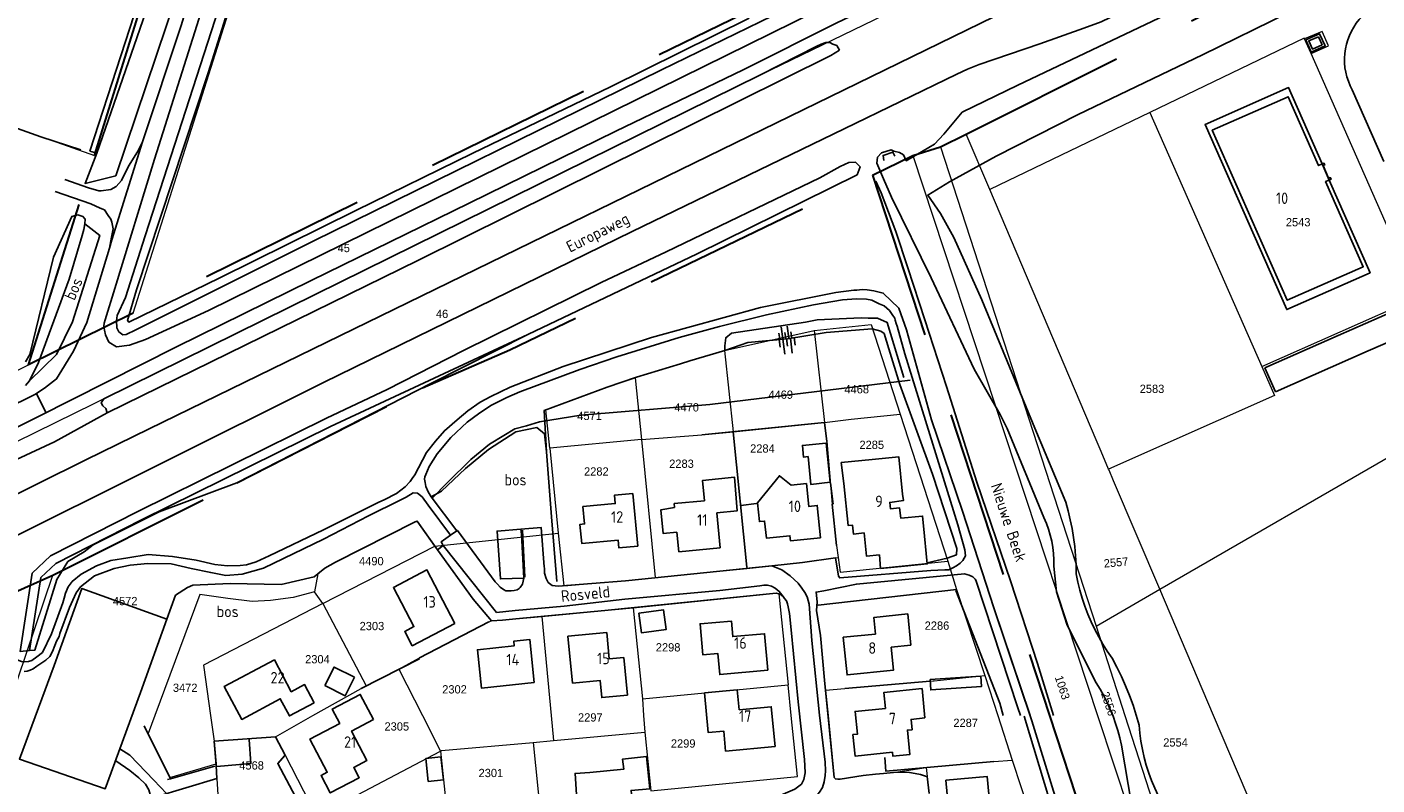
# Model space of a CAD drawing. Header units: metres. Extents: x 233829 to 239427, y 444283 to 448222.
# Tile 109 of 171: x 236512 to 236806, y 445985 to 446150. Entities that reach past the tile are written whole.
import ezdxf
from ezdxf.enums import TextEntityAlignment as Align

# ---------------------------------------------------------------- set-up
doc = ezdxf.new("R2010")
doc.units = ezdxf.units.M
doc.header["$MEASUREMENT"] = 0
doc.linetypes.add('DGN3', pattern=[54.868356, 36.578904, -18.289452])
for name, color, linetype in [('BIJGEBOUW', 4, 'Continuous'), ('CULTUURAANDUIDING', 253, 'Continuous'), ('DAKRAND', 4, 'Continuous'), ('DAKRAND-BYG', 4, 'Continuous'), ('FUNKTIEAAND', 253, 'Continuous'), ('Goud-kadastrale grenzen', 13, 'Continuous'), ('HEG', 253, 'Continuous'), ('HEK', 253, 'Continuous'), ('HOOFDGEBOUW', 4, 'Continuous'), ('HOUTWAL', 253, 'Continuous'), ('HUISNUMMER', 253, 'Continuous'), ('INSTEEKSLOOT', 153, 'Continuous'), ('KANTVERH', 253, 'Continuous'), ('KNTONVERHARD', 253, 'Continuous'), ('KNTOPENVERH', 253, 'Continuous'), ('KUNSTWERK', 253, 'Continuous'), ('MUUR', 253, 'Continuous'), ('OVERIGEAFSCH', 253, 'Continuous'), ('OVERVBOUW', 253, 'Continuous'), ('OVLIJNOBJ', 253, 'Continuous'), ('RASTER', 253, 'Continuous'), ('STRAATNAAM', 253, 'Continuous'), ('TALUD', 253, 'Continuous'), ('WATERLNAAM', 253, 'Continuous')]:
    doc.layers.add(name, color=color, linetype=linetype)
for name, color, linetype, lineweight in [('G01 kadestrale perceelsgrens', 73, 'Continuous', 0), ('G02 kadestrale sectiegrens', 73, 'DGN3', 30), ('Z01 perceelnummer', 73, 'Continuous', 13)]:
    doc.layers.add(name, color=color, linetype=linetype, lineweight=lineweight)
doc.styles.get("Standard").update_dxf_attribs({"font": 'iso.shx'})
doc.styles.add('Styledgn001', font='dgn001.shx')

# ---------------------------------------------------------------- blocks, each defined once
blk = doc.blocks.new('TA', base_point=(75009.5, 300012))
for p, q in [((75009.5, 300012.5), (75010, 300012.5)), ((75009.5, 300012.25), (75010.5, 300012.25)), ((75009.5, 300012), (75010, 300012)), ((75009.5, 300011.75), (75010.5, 300011.75)), ((75009.5, 300011.5), (75010, 300011.5))]:
    blk.add_line(p, q)
blk = doc.blocks.new('A$C1532452F')
at = {"layer": 'G01 kadestrale perceelsgrens'}
for p, q in [((236793.895, 446148.897), (236790.094, 446147.265)), ((236795.315, 446145.739), (236793.895, 446148.897)), ((236791.491, 446144.096), (236790.094, 446147.265)), ((236791.491, 446144.096), (236795.315, 446145.739)), ((236500.125, 446131.27), (236526.671, 446121.889)), ((236756.391, 446131.257), (236721.565, 446114.497)), ((236756.391, 446131.257), (236780.759, 446075.987)), ((236721.565, 446114.497), (236716.432, 446126.569)), ((236704.802, 446121.868), (236744.976, 446000)), ((236710.823, 446123.756), (236744.686, 446019.502)), ((236758.547, 446027.517), (236880.633, 446098.113)), ((236663.845, 446079.457), (236683.306, 446083.779)), ((236683.306, 446083.779), (236695.746, 446085.12)), ((236683.306, 446083.779), (236685.567, 446063.812)), ((236695.746, 446085.12), (236702.062, 446065.592)), ((236663.845, 446079.457), (236665.695, 446061.789)), ((236460.013, 446050.579), (236512.352, 446076.342)), ((236780.759, 446075.987), (236783.555, 446069.679)), ((236644.394, 446073.533), (236645.734, 446060.125)), ((236783.555, 446069.679), (236747.428, 446053.669)), ((236625.77, 446058.187), (236624.918, 446066.535)), ((236665.695, 446061.789), (236685.567, 446063.812)), ((236685.567, 446063.812), (236691.415, 446064.53)), ((236685.567, 446063.812), (236686.066, 446059.644)), ((236691.415, 446064.53), (236702.062, 446065.592)), ((236702.062, 446065.592), (236712.402, 446033.623)), ((236645.734, 446060.125), (236625.77, 446058.187)), ((236645.734, 446060.125), (236658.857, 446061.081)), ((236645.734, 446060.125), (236648.748, 446030.027)), ((236658.857, 446061.081), (236665.695, 446061.789)), ((236665.695, 446061.789), (236668.648, 446032.3)), ((236625.77, 446058.187), (236627.64, 446039.725)), ((236686.066, 446059.644), (236687.283, 446046.035)), ((236687.283, 446046.035), (236688.195, 446036.999)), ((236600.729, 446036.879), (236596.911, 446042.295)), ((236600.729, 446036.879), (236627.64, 446039.725)), ((236627.64, 446039.725), (236628.834, 446028.244)), ((236576.361, 446024.371), (236600.729, 446036.879)), ((236688.195, 446036.999), (236688.566, 446034.413)), ((236687.964, 446034.358), (236688.566, 446034.413)), ((236712.402, 446033.623), (236714.298, 446027.469)), ((236575.286, 446030.839), (236574.54, 446026.971)), ((236648.748, 446030.027), (236668.674, 446032.044)), ((236668.648, 446032.3), (236668.674, 446032.044)), ((236576.361, 446024.371), (236574.54, 446026.971)), ((236675.669, 446026.501), (236677.636, 446006.721)), ((236714.298, 446027.469), (236684.171, 446024.06)), ((236714.298, 446027.469), (236720.496, 446008.709)), ((236744.686, 446019.502), (236758.547, 446027.517)), ((236770.247, 446000), (236758.547, 446027.517)), ((236576.361, 446024.371), (236585.85, 446006.484)), ((236643.917, 446023.482), (236645.958, 446003.679)), ((236684.171, 446024.06), (236683.917, 446024.027)), ((236597.413, 446012.587), (236612.499, 446020.408)), ((236612.499, 446020.408), (236613.095, 446020.605)), ((236624.019, 446021.575), (236626.079, 446000)), ((236744.686, 446019.502), (236750.983, 446000)), ((236585.85, 446006.484), (236592.926, 446010.096)), ((236592.926, 446010.096), (236597.413, 446012.587)), ((236592.926, 446010.096), (236598.084, 446000)), ((236709.429, 446007.565), (236720.496, 446008.709)), ((236720.496, 446008.709), (236723.318, 446000)), ((236574.224, 446000), (236584.733, 446005.914)), ((236584.733, 446005.914), (236585.85, 446006.484)), ((236645.958, 446003.679), (236677.636, 446006.721)), ((236678.329, 446000), (236677.636, 446006.721)), ((236685.816, 446005.543), (236689.986, 446005.892)), ((236685.816, 446005.543), (236686.353, 446000)), ((236645.958, 446003.679), (236646.2, 446000)), ((236551.935, 446000), (236552.705, 445994.444)), ((236566.068, 445995.41), (236574.224, 446000)), ((236598.084, 446000), (236602.032, 445992.274)), ((236626.079, 446000), (236626.596, 445994.59)), ((236646.2, 446000), (236646.437, 445996.383)), ((236723.318, 446000), (236726.463, 445990.293)), ((236744.976, 446000), (236745.042, 445999.8)), ((236552.705, 445994.444), (236566.068, 445995.41)), ((236566.068, 445995.41), (236568.205, 445991.381)), ((236626.596, 445994.59), (236646.437, 445996.383)), ((236646.437, 445996.383), (236647.757, 445983.633)), ((236552.705, 445994.444), (236553.147, 445989.527)), ((236575.026, 445978.099), (236602.032, 445992.274)), ((236602.032, 445992.274), (236605.126, 445962.288)), ((236622.15, 445994.181), (236626.596, 445994.59)), ((236622.15, 445994.181), (236625.21, 445964.402)), ((236566.605, 445989.601), (236568.074, 445991.235)), ((236573.192, 445977.142), (236566.605, 445989.601)), ((236568.074, 445991.235), (236568.205, 445991.381)), ((236568.205, 445991.381), (236575.026, 445978.099)), ((236707.69, 445988.707), (236722.411, 445989.994)), ((236722.411, 445989.994), (236726.463, 445990.293)), ((236726.463, 445990.293), (236734.98, 445964.279)), ((236700.617, 445987.627), (236707.69, 445988.707)), ((236707.69, 445988.707), (236707.903, 445986.756)), ((236707.903, 445986.756), (236708.39, 445983.036)), ((236553.297, 445986.296), (236553.539, 445982.751))]:
    blk.add_line(p, q, dxfattribs=at)
at = {"layer": 'G01 kadestrale perceelsgrens', "flags": 128}
for points in [[(236535.093, 446087.575), (236596.323, 446280.736), (236599.944, 446289.964), (236603.48, 446293.992), (236628.66, 446317.967)], [(236389.621, 446000), (236394.594, 446002.56), (236417.433, 446014.369), (236479.709, 446044.945), (236535.146, 446072.132), (236671.665, 446139.442), (236797.763, 446200.557), (236838.356, 446219.946)], [(236790.094, 446147.265), (236790.017, 446147.439), (236756.391, 446131.257)], [(236780.759, 446075.987), (236814.859, 446091.098), (236791.491, 446144.096)], [(236747.428, 446053.669), (236745.803, 446057.491), (236744.728, 446060.02), (236721.565, 446114.497)], [(236644.394, 446073.533), (236644.68, 446073.63), (236654.224, 446076.58), (236656.282, 446077.205), (236663.845, 446079.457)], [(236624.918, 446066.535), (236638.279, 446071.466), (236644.394, 446073.533)], [(236758.547, 446027.517), (236748.506, 446051.133), (236747.533, 446053.422), (236747.428, 446053.669)], [(236596.911, 446042.295), (236596.493, 446042.201), (236579.165, 446033.368), (236576.822, 446032.105), (236575.286, 446030.839)], [(236600.729, 446036.879), (236601.309, 446036.056), (236609.115, 446025.326), (236613.095, 446020.605)], [(236668.674, 446032.044), (236674.1, 446032.593), (236680.795, 446033.306), (236687.964, 446034.358)], [(236688.566, 446034.413), (236688.966, 446031.254), (236712.402, 446033.623)], [(236507.265, 446000), (236508.054, 446002.216), (236517.636, 446030.561)], [(236628.834, 446028.244), (236642.296, 446029.374), (236648.748, 446030.027)], [(236574.54, 446026.971), (236569.918, 446025.729), (236564.983, 446025.05), (236560.993, 446024.805), (236555.689, 446025.457), (236549.598, 446026.325), (236539.797, 446000)], [(236643.917, 446023.482), (236673.576, 446026.523), (236675.078, 446026.674), (236675.669, 446026.501)], [(236576.361, 446024.371), (236550.411, 446010.997), (236551.935, 446000)], [(236624.019, 446021.575), (236637.729, 446022.847), (236643.917, 446023.482)], [(236683.917, 446024.027), (236683.87, 446022.906), (236684.695, 446017.415), (236685.605, 446007.722), (236685.816, 446005.543)], [(236613.095, 446020.605), (236615.525, 446020.779), (236618.419, 446021.055), (236624.019, 446021.575)], [(236689.986, 446005.892), (236709.254, 446007.547), (236709.429, 446007.565)], [(236539.797, 446000), (236538.336, 445996.076), (236543.092, 445986.513), (236553.147, 445989.527)], [(236647.757, 445983.633), (236679.692, 445986.78), (236678.329, 446000)], [(236686.353, 446000), (236687.654, 445986.571), (236687.96, 445986.23), (236688.51, 445986.144), (236688.957, 445986.155), (236693.964, 445986.971), (236696.695, 445987.235), (236698.432, 445987.426), (236700.617, 445987.627)], [(236745.042, 445999.8), (236751.924, 445979.198), (236760.2, 445953.568), (236768.962, 445926.358), (236777.364, 445901.677)], [(236750.983, 446000), (236779.108, 445912.894), (236780.608, 445909.105)], [(236789.418, 445978.502), (236777.544, 445982.838), (236770.247, 446000)], [(236602.032, 445992.274), (236602.247, 445992.391), (236622.15, 445994.181)], [(236553.147, 445989.527), (236553.178, 445989.18), (236553.297, 445986.296)]]:
    blk.add_lwpolyline(points, dxfattribs=at)
at = {"layer": 'G02 kadestrale sectiegrens'}
for p, q in [((236526.671, 446121.889), (236553.304, 446207.192)), ((236716.432, 446126.569), (236851.782, 446194.456)), ((236710.823, 446123.756), (236716.432, 446126.569)), ((236512.352, 446076.342), (236526.671, 446121.889)), ((236696.037, 446117.611), (236704.802, 446121.868)), ((236704.802, 446121.868), (236710.823, 446123.756)), ((236696.037, 446117.611), (236734.553, 446000)), ((236535.093, 446087.575), (236512.352, 446076.342)), ((236517.636, 446030.561), (236557.637, 446050.659)), ((236497.965, 446021.826), (236517.636, 446030.561)), ((236734.553, 446000), (236754.526, 445939.013))]:
    blk.add_line(p, q, dxfattribs=at)
at = {"layer": 'G02 kadestrale sectiegrens', "flags": 128}
for points in [[(236682.467, 446159.839), (236597.778, 446118.54), (236535.093, 446087.575)], [(236598.072, 446071.305), (236617.115, 446079.622), (236696.037, 446117.611)], [(236557.637, 446050.659), (236578.53, 446061.357), (236598.072, 446071.305)]]:
    blk.add_lwpolyline(points, dxfattribs=at)
at = {"layer": 'G01 kadestrale perceelsgrens', "style": 'Styledgn001'}
for s, rotation, p in [('2557', 5.08984, (236749.042, 446033.342)), ('1063', 288.29008, (236737.366, 446006.11)), ('2556', 288.41683, (236747.424, 446002.589))]:
    blk.add_text(s, height=1.8, rotation=rotation, dxfattribs=at).set_placement(p, align=Align.MIDDLE_CENTER)
at = {"layer": 'Z01 perceelnummer', "linetype": 'Continuous', "lineweight": 13, "style": 'Styledgn001'}
for s, p in [('2543', (236788.676, 446107.382)), ('45', (236580.94, 446101.768)), ('46', (236602.338, 446087.432)), ('4468', (236692.597, 446071.03)), ('2583', (236756.871, 446071.121)), ('4469', (236676.051, 446069.848)), ('4571', (236634.438, 446065.223)), ('4470', (236655.567, 446067.09)), ('2285', (236695.865, 446058.931)), ('2284', (236672.069, 446058.137)), ('2282', (236635.917, 446053.134)), ('2283', (236654.452, 446054.824)), ('4490', (236586.944, 446033.619)), ('4572', (236533.36, 446024.933)), ('2303', (236587.073, 446019.495)), ('2286', (236710.067, 446019.591)), ('2298', (236651.541, 446014.866)), ('2304', (236575.205, 446012.276)), ('3472', (236546.424, 446006.059)), ('2302', (236605.044, 446005.722)), ('2305', (236592.482, 445997.644)), ('2297', (236634.608, 445999.614)), ('2287', (236716.308, 445998.435)), ('2299', (236654.82, 445993.938)), ('2554', (236761.991, 445994.172)), ('4568', (236560.879, 445989.167)), ('2301', (236612.955, 445987.522))]:
    blk.add_text(s, height=1.8, dxfattribs=at).set_placement(p, align=Align.MIDDLE_CENTER)

msp = doc.modelspace()

# ---------------------------------------------------------------- linework, layer by layer
at = {"layer": 'BIJGEBOUW'}
msp.add_lwpolyline([(236686.83, 446050.82), (236685.92, 446059.29), (236685.86, 446059.29), (236680.76, 446058.81), (236681, 446056.27), (236682.02, 446056.36), (236682.59, 446050.33), (236686.83, 446050.82)], dxfattribs=at)
at = {"layer": 'DAKRAND'}
for points in [[(236689.82, 446050.51), (236689.24, 446055.07), (236695.98, 446055.72)], [(236662.12, 446044.12), (236666.59, 446044.6), (236665.98, 446051.91), (236659.05, 446051.17), (236659.49, 446046.78)], [(236702.58, 446048.17), (236702.77, 446046.79), (236699.79, 446046.4), (236699.91, 446045.04), (236701.93, 446045.22), (236702.21, 446042.96), (236706.92, 446043.42), (236707.12, 446041.34)], [(236652.95, 446045.27), (236649.99, 446044.82), (236650.44, 446039.64), (236653.47, 446039.89)], [(236634.98, 445982.45), (236635.62, 445975.43), (236644.16, 445976.28), (236643.48, 445983.73), (236647.55, 445984.07), (236646.84, 445991.12), (236641.63, 445990.55), (236641.93, 445988.37), (236634.51, 445987.64)], [(236634.51, 445987.64), (236631.28, 445987.41), (236631.61, 445982.84), (236634.98, 445982.45)]]:
    msp.add_lwpolyline(points, dxfattribs=at)
at = {"layer": 'DAKRAND-BYG'}
for points in [[(236645.17, 446022.3), (236650.52, 446023.03), (236651.11, 446018.73), (236645.76, 446018.01), (236645.17, 446022.3)], [(236583.25, 446008.35), (236578.83, 446010.58), (236576.8, 446006.55)], [(236576.8, 446006.55), (236581.22, 446004.32), (236583.25, 446008.35)], [(236708.57, 446007.86), (236719.6, 446008.59), (236719.75, 446006.31), (236708.72, 446005.58), (236708.57, 446007.86)], [(236599.31, 445985.69), (236598.77, 445990.66), (236602.08, 445991.02)], [(236602.08, 445991.02), (236602.62, 445986.05), (236599.31, 445985.69)]]:
    msp.add_lwpolyline(points, dxfattribs=at)
at = {"layer": 'HEG'}
for p, q in [((236665.71, 446061.79), (236668.65, 446032.3)), ((236625.04, 446057.4), (236626.19, 446043.25)), ((236687.28, 446046.03), (236688.2, 446037)), ((236684.17, 446024.06), (236714.3, 446027.47)), ((236597.41, 446012.59), (236612.5, 446020.41)), ((236689.99, 446005.89), (236708.6, 446007.49)), ((236543.22, 445986.28), (236552.86, 445989.02)), ((236542.59, 445986.1), (236543.22, 445986.28))]:
    msp.add_line(p, q, dxfattribs=at)
msp.add_lwpolyline([(236658.86, 446061.08), (236685.57, 446063.81), (236686.07, 446059.64)], dxfattribs=at)
at = {"layer": 'HEK'}
msp.add_line((236543.22, 445986.28), (236537.51, 445997.76), dxfattribs=at)
for points in [[(236579.17, 446033.37), (236596.49, 446042.2), (236596.91, 446042.29), (236601.31, 446036.06)], [(236517.92, 446010.93), (236523.95, 446027.7), (236542.46, 446021.01), (236536.73, 446005.06)], [(236536.73, 446005.06), (236529.02, 445984.08), (236510.35, 445990.55), (236517.92, 446010.93)]]:
    msp.add_lwpolyline(points, dxfattribs=at)
at = {"layer": 'HOOFDGEBOUW'}
msp.add_line((236700.06, 446014.89), (236704.4, 446015.34), dxfattribs=at)
for points in [[(236793.11, 446147.74), (236793.88, 446145.99), (236791.79, 446145.05), (236791, 446146.83), (236793.11, 446147.74)], [(236793.91, 446120.05), (236793.12, 446119.7), (236786.52, 446134.68), (236769.97, 446127.38), (236786.3, 446090.38), (236802.83, 446097.68), (236794.66, 446116.22), (236795.45, 446116.56)], [(236795.45, 446116.56), (236795.84, 446116.74), (236795.68, 446117.1), (236795.31, 446116.94), (236794.1, 446119.69), (236794.46, 446119.86), (236794.3, 446120.22), (236793.91, 446120.05)], [(236695.98, 446055.72), (236701.76, 446056.3), (236702.58, 446048.17)], [(236684.7, 446038.72), (236684, 446045.73), (236682.15, 446045.54), (236681.66, 446050.5), (236678.31, 446050.16), (236675.76, 446052.22), (236671.01, 446046.34), (236671.43, 446042.23), (236672.55, 446042.34), (236672.92, 446038.64), (236678.06, 446039.16), (236678.17, 446038.06), (236684.7, 446038.72)], [(236644.95, 446036.9), (236643.85, 446048.34), (236639.85, 446047.96), (236640.02, 446046.16), (236632.98, 446045.48), (236633.35, 446041.72), (236632.35, 446041.62), (236632.76, 446037.43), (236640.65, 446038.19), (236640.82, 446036.5), (236644.95, 446036.9)], [(236689.82, 446050.51), (236690.74, 446041.36), (236691.67, 446041.45), (236691.86, 446039.52), (236694.2, 446039.76), (236694.71, 446034.73), (236697.52, 446035.01)], [(236659.49, 446046.78), (236652.86, 446046.13), (236652.95, 446045.27)], [(236653.47, 446039.89), (236653.89, 446035.65), (236662.86, 446036.53), (236662.12, 446044.12)], [(236702.97, 446032.54), (236707.93, 446033.03), (236707.12, 446041.34)], [(236697.52, 446035.01), (236697.8, 446032.02), (236702.97, 446032.54)], [(236605.15, 446020.07), (236599.03, 446031.71), (236591.74, 446027.88), (236596.21, 446019.39), (236594.2, 446018.34), (236595.86, 446015.19), (236605.15, 446020.07)], [(236704.4, 446015.34), (236703.7, 446022.14), (236696.32, 446021.39), (236696.69, 446017.76)], [(236673.27, 446009.87), (236672.55, 446017.82), (236665.62, 446017.19), (236665.32, 446020.59), (236658.51, 446019.98), (236659.13, 446013.2), (236662.37, 446013.49), (236662.78, 446008.92), (236673.27, 446009.87)], [(236622.41, 446007.2), (236621.42, 446016.57), (236617.94, 446016.2), (236618.05, 446015.19), (236610.02, 446014.34), (236610.9, 446005.99), (236622.41, 446007.2)], [(236642.69, 446004.47), (236641.88, 446012.65), (236638.74, 446012.34), (236638.18, 446018.09), (236629.74, 446017.27), (236630.74, 446007.07), (236636.72, 446007.65), (236637.09, 446003.92), (236642.69, 446004.47)], [(236696.69, 446017.76), (236689.67, 446017.04), (236690.51, 446008.85), (236700.58, 446009.89), (236700.06, 446014.89)], [(236574.51, 446002.8), (236572.41, 446006.74), (236569.51, 446005.21), (236565.83, 446012.13), (236554.93, 446006.34), (236558.73, 445999.19), (236567.13, 446003.66), (236569.11, 445999.93), (236574.51, 446002.8)], [(236587.4, 445999.13), (236584.52, 446004.62), (236578.45, 446001.44), (236580.08, 445998.32), (236573.58, 445994.91), (236577.36, 445987.69), (236576.01, 445986.99), (236578, 445983.17), (236584.31, 445986.47), (236583.12, 445988.74), (236585.99, 445990.25), (236582.65, 445996.64), (236587.4, 445999.13)], [(236674.81, 445993.31), (236674, 446001.93), (236667.02, 446001.27), (236666.6, 446005.64), (236659.46, 446004.96), (236660.28, 445996.32), (236663.64, 445996.64), (236664.05, 445992.29), (236674.81, 445993.31)], [(236707.45, 445999.49), (236706.81, 446005.88), (236698.5, 446005.06), (236698.84, 446001.58), (236692.23, 446000.92), (236692.73, 445995.96), (236691.76, 445995.87), (236692.22, 445991.21), (236700.36, 445992.02), (236700.44, 445991.18), (236704.17, 445991.55), (236703.64, 445996.84), (236704.66, 445996.94), (236704.44, 445999.19), (236707.45, 445999.49)], [(236722.43, 445971.28), (236721.02, 445986.75), (236712.02, 445985.93), (236713.43, 445970.46), (236722.43, 445971.28)]]:
    msp.add_lwpolyline(points, dxfattribs=at)
at = {"layer": 'HOUTWAL'}
msp.add_line((236626.19, 446043.25), (236627.32, 446029.17), dxfattribs=at)
for points in [[(236531.3, 446117.45), (236524.63, 446115.81), (236527.17, 446122.39)], [(236512.55, 446014.17), (236513.72, 446014.28), (236518.47, 446029.65), (236520.86, 446033.53), (236524.44, 446035.64), (236526.38, 446037.15), (236540.74, 446044.38), (236557.64, 446050.66), (236599.86, 446072.26), (236621.04, 446082.95)], [(236699.55, 446079.79), (236702, 446072.06), (236709.08, 446052.56), (236714.39, 446036.38), (236714.31, 446034.99), (236712.27, 446034.3), (236707.92, 446033.28)], [(236501.33, 446051.93), (236517.95, 446059.57), (236529.46, 446065.92)], [(236599.98, 446047.6), (236602.24, 446048.86), (236607.45, 446053.8), (236612.45, 446057.9), (236618.42, 446061.77), (236622.99, 446062.68), (236624.61, 446061.3), (236625.04, 446057.4)], [(236542.46, 446021.01), (236544.32, 446026.21), (236546.93, 446027.92), (236548.11, 446028.38), (236556.2, 446028.74), (236567.3, 446028.56), (236574.5, 446030.2), (236576.82, 446032.1), (236579.17, 446033.37)], [(236714.17, 446027.2), (236723.74, 446002.71), (236724.47, 446000)]]:
    msp.add_lwpolyline(points, dxfattribs=at)
at = {"layer": 'INSTEEKSLOOT'}
msp.add_line((236525.64, 446122.86), (236527.17, 446122.39), dxfattribs=at)
for points in [[(237081.75, 446302.88), (237088.61, 446306.17), (237101.09, 446311.58), (237102.26, 446312.05), (237102.98, 446312.86), (237103.2, 446313.76), (237102.52, 446314.7), (237102.01, 446314.84), (237099.4, 446313.76), (237065.93, 446298.72), (237033.12, 446282.87), (237026.53, 446279.6), (237013.8, 446273.28), (237000, 446266.78), (236958.31, 446247.12), (236930.23, 446234.09), (236924.64, 446231.32), (236901.93, 446220.59), (236840.42, 446191.44), (236783.04, 446163.6), (236768.6, 446156.7), (236727.68, 446137.19), (236715.56, 446131.34)], [(236738.1, 446046.47), (236731.36, 446062.55), (236719.85, 446090.51), (236713.76, 446104.02), (236710.8, 446109.27), (236708.04, 446113.29), (236712.79, 446116.19), (236722.93, 446121.75), (236740.76, 446130.83), (236767.87, 446143.8), (236786.53, 446152.92), (236811.83, 446165.43), (236864.45, 446190.08), (236911.52, 446213.88), (236954.16, 446235.03), (237010.85, 446263.09)], [(236669.15, 446151.78), (236639, 446136.86), (236609.04, 446122.39), (236583.6, 446109.92), (236554, 446095.27), (236534.16, 446085.61), (236533.87, 446086.02), (236535.79, 446092.68), (236551.41, 446139.86), (236572.1, 446205.55)], [(236525.64, 446122.86), (236539.13, 446164.39), (236544.05, 446178.58)], [(236527.17, 446122.39), (236537.19, 446151.25), (236546.55, 446177.79)], [(236554.57, 446156.47), (236537.72, 446104.4), (236533.44, 446091.03), (236531.64, 446087.11), (236531.47, 446085.92), (236531.54, 446084.38), (236531.96, 446083.54), (236532.83, 446082.85), (236533.6, 446082.97), (236535.69, 446083.97), (236574.28, 446103.25), (236650.07, 446140.54)], [(236650.07, 446140.54), (236679.65, 446154.92), (236681.05, 446155.61), (236682.09, 446156.02), (236682.47, 446156.52)], [(236688.82, 446144.83), (236688.26, 446145.86), (236687.37, 446146.15), (236686.75, 446146.52), (236685.89, 446146.47), (236684.86, 446146.12), (236683.88, 446145.67), (236671.67, 446139.44), (236574.68, 446091.65), (236528.7, 446068.95), (236528.11, 446068.09), (236528.49, 446067.42), (236529.17, 446066.83), (236529.46, 446065.92), (236597.05, 446099.08), (236686.96, 446143.64), (236688.82, 446144.83)], [(236715.56, 446131.34), (236711.54, 446126.54), (236709.51, 446124.35), (236703.36, 446120.76), (236702.74, 446122.01)], [(236700.18, 446112.83), (236698.44, 446116.8), (236696.97, 446120.22), (236697.08, 446121.53), (236698.02, 446122.51), (236700.07, 446123.15), (236700.68, 446122.86), (236701.89, 446122.56), (236702.74, 446122.01)], [(236621.04, 446082.95), (236657.87, 446100.48), (236692.67, 446117.69), (236693.36, 446119.44), (236692.32, 446120.48), (236690.88, 446120.38), (236689.01, 446119.5), (236684.6, 446117.04), (236651.13, 446100.91), (236636.99, 446094.26), (236607.01, 446079.49), (236590.37, 446070.99), (236577.18, 446064.7), (236536.11, 446044.42), (236517.12, 446034.76), (236513.15, 446031.01), (236510.49, 446013.97), (236512.55, 446014.17)], [(236700.18, 446112.83), (236708.83, 446095.25), (236718.15, 446075.4), (236723.79, 446065.56), (236725.35, 446062.52), (236733.34, 446043.09)], [(236511.63, 446071.87), (236512.51, 446072.88), (236514.5, 446076.83), (236521.2, 446094.97), (236524.02, 446104.46), (236524.34, 446105.79), (236524.58, 446107.03), (236524.64, 446108.02)], [(236524.64, 446108.02), (236524.16, 446108.6), (236523.04, 446108.98), (236521.73, 446108.6), (236517.76, 446099.77), (236512.58, 446078.6), (236511.68, 446077.02)], [(236512.55, 446014.17), (236515.02, 446030.03), (236518.28, 446033.11), (236537.07, 446042.67), (236578.06, 446062.9), (236621.04, 446082.95)], [(236738.1, 446046.47), (236738.62, 446044.57), (236739.08, 446042.64), (236739.47, 446040.7), (236739.79, 446038.74), (236740.05, 446036.78), (236740.23, 446034.81), (236740.34, 446032.84), (236740.39, 446030.86)], [(236733.34, 446043.09), (236733.88, 446041.84), (236734.34, 446040.56), (236734.73, 446039.26), (236735.04, 446037.94), (236735.27, 446036.6), (236735.43, 446035.26), (236735.51, 446033.9), (236735.51, 446032.54)], [(236735.51, 446032.54), (236736.07, 446026.92), (236738.43, 446019.68), (236744.71, 446007.17)], [(236740.39, 446030.86), (236740.75, 446029.07), (236741.18, 446027.29), (236741.69, 446025.54), (236742.27, 446023.81), (236742.91, 446022.1), (236743.63, 446020.42), (236744.41, 446018.78), (236745.26, 446017.16), (236746.17, 446015.58), (236747.14, 446014.04), (236748.18, 446012.53)], [(236748.18, 446012.53), (236749.23, 446010.54), (236750.22, 446008.52), (236751.13, 446006.45), (236751.97, 446004.36), (236752.74, 446002.25), (236753.44, 446000.1), (236754.06, 445997.94)], [(236744.71, 446007.17), (236745.56, 446005.77), (236746.35, 446004.33), (236747.09, 446002.87), (236747.76, 446001.37), (236748.38, 445999.85), (236748.94, 445998.31), (236749.43, 445996.74), (236749.87, 445995.16), (236750.24, 445993.56)], [(236754.06, 445997.94), (236754.22, 445996.17), (236754.46, 445994.41), (236754.78, 445992.66), (236755.17, 445990.92), (236755.63, 445989.21), (236756.17, 445987.51), (236756.78, 445985.85), (236757.47, 445984.21), (236758.22, 445982.6), (236759.05, 445981.02)], [(236750.24, 445993.56), (236752.38, 445980.76), (236755.49, 445961.43), (236755.39, 445958.06)]]:
    msp.add_lwpolyline(points, dxfattribs=at)
at = {"layer": 'KANTVERH'}
for p, q in [((236538.59, 446062.43), (236735.67, 446158.58)), ((236800.46, 446136.18), (236807.33, 446120.62)), ((236812.24, 446089.29), (236797.37, 446082.73)), ((236803.92, 446079.38), (236813.79, 446083.7)), ((236797.37, 446082.73), (236781.43, 446075.71)), ((236783.77, 446070.44), (236803.92, 446079.38)), ((236781.43, 446075.71), (236783.77, 446070.44)), ((236516.12, 446065.96), (236514.05, 446070.12)), ((236619.83, 446040.34), (236620.38, 446030.1)), ((236602.61, 446037.06), (236614.19, 446022.46)), ((236674.1, 446032.59), (236680.8, 446033.31)), ((236614.19, 446022.46), (236618.25, 446022.85)), ((236618.25, 446022.85), (236628.91, 446023.84)), ((236722.42, 446023.43), (236730.7, 445998.9)), ((236729.03, 445999.85), (236751.68, 445925.58))]:
    msp.add_line(p, q, dxfattribs=at)
for points in [[(236500.25, 446058.02), (236504.01, 446059.92), (236514.32, 446065.05), (236544.55, 446080.25), (236573.83, 446094.67), (236608.21, 446111.55), (236640.14, 446127.2), (236667.84, 446140.54), (236688.29, 446150.76), (236724.89, 446168.28), (236744.01, 446177.55), (236801.79, 446205.23), (236885.14, 446244.75), (236921.25, 446261.97), (236967.67, 446283.81), (236999.17, 446298.53), (237000, 446298.92), (237025.45, 446310.8), (237048.17, 446321.5), (237070.17, 446331.86), (237083.3, 446338.07), (237101.73, 446346.93), (237105.35, 446348.75)], [(236529.79, 446081.29), (236529.07, 446082.9), (236528.83, 446083.85), (236528.69, 446084.73), (236528.79, 446085.38), (236529.04, 446086.1), (236531.1, 446092.96), (236539.71, 446121.07), (236549.9, 446153.19), (236561.82, 446190.6), (236565.2, 446201.04), (236572.61, 446224.18), (236583.93, 446259.56)], [(236504.61, 446036.69), (236576.53, 446072.51), (236643.68, 446105.33), (236689.84, 446127.71), (236714.37, 446139.63), (236716.7, 446140.66), (236719.28, 446141.7), (236732.47, 446146.2), (236742.06, 446149.62), (236745.78, 446151.02), (236755.04, 446155.42), (236767.29, 446161.2), (236770.71, 446163.07), (236772.06, 446163.9), (236775.82, 446166.68), (236781.39, 446171.18), (236783.9, 446173.14), (236786.02, 446174.39), (236790.03, 446176.27), (236808.75, 446185.13), (236835.21, 446197.73), (236903.27, 446230.07)], [(236537.12, 446124.84), (236545.53, 446150.22), (236559.74, 446196.38), (236560.31, 446198.17), (236559.46, 446199.67), (236558.58, 446200.91), (236558.03, 446201.67), (236557.61, 446201.98), (236557.15, 446202.27), (236549.27, 446204.79)], [(236693.11, 446157.84), (236683.75, 446153.29), (236551.47, 446088.15)], [(236807.81, 446155.5), (236806.86, 446155.13), (236805.94, 446154.68), (236805.05, 446154.17), (236804.21, 446153.59), (236803.41, 446152.95), (236802.67, 446152.25), (236801.97, 446151.49), (236801.34, 446150.69), (236800.77, 446149.84), (236800.27, 446148.95), (236799.83, 446148.03), (236799.47, 446147.07), (236799.18, 446146.09), (236798.96, 446145.09), (236798.83, 446144.08), (236798.76, 446143.05), (236798.78, 446142.03), (236798.87, 446141.01), (236799.04, 446140.01), (236799.29, 446139.01), (236799.61, 446138.04), (236800, 446137.09), (236800.46, 446136.18)], [(236520.23, 446116.65), (236525.4, 446114.87), (236527.65, 446114.23), (236528.12, 446114.18), (236530.24, 446114.49), (236531.39, 446115.18), (236532.56, 446116.48), (236534.1, 446119.54), (236536.02, 446122.73), (236537.12, 446124.84), (236530.47, 446103.54), (236529.92, 446101.75)], [(236438.92, 446032.75), (236442.93, 446034.75), (236493.51, 446059.97), (236513.66, 446069.87), (236515.83, 446071.24), (236518.44, 446073.28), (236522.14, 446079.29), (236525.03, 446085.59), (236529.92, 446101.75), (236530.42, 446104.12), (236530.73, 446105.93), (236530.48, 446107.36), (236530.26, 446108.07), (236529.69, 446108.86), (236528.84, 446110.05), (236527.94, 446110.42), (236525.85, 446111.41), (236518.13, 446114.03)], [(236612.96, 446069.47), (236617.13, 446071.5), (236628.68, 446075.96), (236647.92, 446082.27), (236671.66, 446088.84), (236688.07, 446092.09), (236691.93, 446092.59), (236692.61, 446092.59), (236693.76, 446092.74), (236694.86, 446092.66), (236696.29, 446092.48), (236698.35, 446091.96), (236701.76, 446088.69), (236703.43, 446083.98), (236708.85, 446064.35), (236715.63, 446044.53), (236722.42, 446023.43), (236730.36, 446000)], [(236604.2, 446039.27), (236605.52, 446040.21), (236599.98, 446047.6), (236599.28, 446048.71), (236598.81, 446049.88), (236598.65, 446050.74), (236598.49, 446051.47), (236598.55, 446051.97), (236598.78, 446052.49), (236599.54, 446054.23), (236601.3, 446056.99), (236604.25, 446060.51), (236607.83, 446063.85), (236610.25, 446065.68), (236612.94, 446067.49), (236616.41, 446069.25), (236619.3, 446070.47), (236632.3, 446075.3), (236640.39, 446078.1), (236653.98, 446082.26), (236662.72, 446084.68), (236672.97, 446087.22), (236683.19, 446089.37), (236689.51, 446090.46), (236692.52, 446090.71), (236694.7, 446090.6), (236695.89, 446090.4), (236697.5, 446089.64), (236698.58, 446089.21), (236699.73, 446088.14), (236700.46, 446087.1), (236700.86, 446086.47)], [(236529.79, 446081.29), (236531.5, 446080.29), (236534.29, 446080.64), (236537.76, 446081.85), (236551.47, 446088.15)], [(236700.86, 446086.47), (236700.97, 446086.03), (236701.18, 446085.37), (236701.39, 446084.73), (236703.1, 446078.74), (236714.57, 446041.5), (236716.16, 446036.05), (236716.26, 446034.77), (236715.67, 446033.76), (236715.14, 446033.18), (236714.33, 446032.6), (236713.54, 446032.13), (236712.64, 446031.7), (236711.74, 446031.72), (236708.7, 446031.57), (236688.9, 446029.97), (236688.65, 446030.35), (236687.96, 446034.36), (236680.8, 446033.31)], [(236612.96, 446069.47), (236610.66, 446068.22), (236607.98, 446066.31), (236605.59, 446064.37), (236602.86, 446061.99), (236600.92, 446059.74), (236598.98, 446057.23), (236597.2, 446053.92), (236596.42, 446052.4), (236595.86, 446051.61), (236595.4, 446050.97), (236594.27, 446049.76), (236592.39, 446048.34), (236589.72, 446046.97), (236588.58, 446046.42), (236576.56, 446040.42), (236564.7, 446034.75), (236561.89, 446033.46), (236559.75, 446032.8), (236558.41, 446032.67), (236555.62, 446032.57), (236552.89, 446032.89), (236548.8, 446033.86), (236543.65, 446034.63), (236538.38, 446035.03), (236533.94, 446034.32), (236530.22, 446033.73), (236527.09, 446032.6), (236523.79, 446030.78), (236521.83, 446029.2), (236520.92, 446028), (236520.34, 446026.66)], [(236434.16, 446014.34), (236446.18, 446018.52), (236457.04, 446022.17), (236459.12, 446022.86), (236460, 446023.33), (236484.1, 446035.4), (236503.82, 446045.28), (236524.82, 446055.64), (236538.59, 446062.43)], [(236555.28, 446030.51), (236558.85, 446030.8), (236563.46, 446032.08), (236576.52, 446038.4), (236586.36, 446043.51), (236593.23, 446046.88), (236594.51, 446047.56), (236596.04, 446048.49), (236596.97, 446048.41), (236597.98, 446047.63), (236599.31, 446045.77), (236604.2, 446039.27), (236602.14, 446037.8), (236602.46, 446037.34), (236602.61, 446037.06), (236601.31, 446036.06), (236609.11, 446025.33), (236613.1, 446020.6), (236615.52, 446020.78)], [(236605.52, 446040.21), (236605.67, 446040.32), (236613.89, 446029.12), (236614.38, 446028.62), (236615, 446027.99), (236615.7, 446027.44), (236616.24, 446027.19), (236616.79, 446027.17), (236617.4, 446027.15), (236618.02, 446027.21), (236618.67, 446027.36), (236619.11, 446027.68), (236619.37, 446027.92), (236619.81, 446028.59), (236620.17, 446029.89)], [(236620.17, 446029.89), (236615.03, 446029.75), (236614.31, 446040.17), (236619.46, 446040.58), (236619.61, 446039.48), (236620.17, 446029.89)], [(236619.46, 446040.58), (236623.94, 446040.93), (236624.57, 446032.39), (236624.62, 446032.07), (236624.63, 446031), (236624.97, 446029.84), (236625.46, 446028.99), (236626.27, 446028.31), (236627.64, 446028.14), (236642.3, 446029.37), (236674.1, 446032.59), (236676.32, 446031.7), (236678.11, 446030.45), (236679.88, 446028.82), (236680.63, 446027.77), (236681.3, 446026.82), (236681.79, 446025.82), (236682.21, 446024.23), (236682.82, 446016.36), (236684.49, 446000.08)], [(236520.34, 446026.66), (236520.09, 446025.59), (236519.77, 446024.52), (236517.33, 446017.82), (236515.34, 446013.72), (236514.14, 446012.76), (236513.01, 446012.01), (236512.3, 446011.79), (236511.49, 446011.72), (236510.83, 446011.78), (236507.32, 446013.19), (236506.38, 446014.36), (236505.91, 446015.38), (236505.97, 446016.01), (236506.21, 446016.82), (236507.28, 446021.87), (236507.64, 446026.14), (236507.46, 446029), (236507.23, 446030.75)], [(236511.39, 446009.6), (236512, 446009.68), (236512.7, 446009.87), (236513.32, 446010.19), (236514.16, 446010.73), (236516.06, 446012.04), (236516.94, 446012.84), (236517.52, 446013.97), (236518.05, 446015.27), (236518.4, 446016.24), (236518.96, 446017.25), (236519.12, 446017.85), (236521.21, 446023.51), (236522.71, 446026.74), (236523.66, 446028.06), (236526.68, 446030.42), (236530.93, 446032.02), (236534.47, 446032.71), (236538.28, 446033.1), (236543.39, 446033.03), (236547.74, 446032.05), (236551.97, 446031.14), (236555.28, 446030.51)], [(236728.25, 446000), (236727.69, 446001.72), (236718.55, 446029.51), (236718.36, 446029.67), (236718.16, 446029.91), (236717.9, 446030.24), (236717.08, 446030.57), (236716.03, 446030.85), (236692.52, 446028.64), (236685.4, 446027.17), (236683.73, 446026.9), (236683.95, 446024.8), (236683.87, 446022.91), (236684.7, 446017.41), (236685.61, 446007.72)], [(236628.91, 446023.84), (236642.09, 446025.32), (236662.82, 446027.21), (236671.49, 446028.23)], [(236671.49, 446028.23), (236672.39, 446028.37), (236673.2, 446028.37), (236674.03, 446028.19), (236674.85, 446027.76), (236675.72, 446027.04), (236676.58, 446025.93)], [(236615.52, 446020.78), (236618.42, 446021.05), (236637.73, 446022.85), (236673.58, 446026.52), (236675.08, 446026.67), (236675.92, 446026.43), (236676.58, 446025.93), (236676.9, 446025.47), (236677.28, 446024.95), (236677.56, 446024.31), (236677.65, 446023.68), (236677.97, 446022.22), (236678.29, 446018.7), (236679.86, 446003.01)], [(236685.61, 446007.72), (236687.65, 445986.57), (236687.96, 445986.23), (236688.51, 445986.14), (236688.96, 445986.16), (236693.96, 445986.97), (236696.7, 445987.23), (236698.43, 445987.43), (236700.62, 445987.63), (236702.46, 445987.67), (236704.1, 445987.61), (236705.3, 445987.39), (236706.45, 445987.17), (236707.6, 445986.8), (236707.9, 445986.76), (236708.39, 445983.04)], [(236673.04, 445981.59), (236675.56, 445982.5), (236677.63, 445983.34), (236679.15, 445984.03), (236680.57, 445985.06), (236681.05, 445986.11), (236681.36, 445987.57), (236681.27, 445989.11), (236681.19, 445990.45), (236679.86, 446003.01)], [(236672.07, 445976.44), (236677.1, 445978.55), (236679.9, 445979.72), (236682.06, 445980.96), (236683.43, 445982.04), (236684.5, 445983.31), (236685.12, 445984.37), (236685.54, 445985.57), (236685.7, 445986.97), (236685.78, 445987.97), (236685.73, 445989.86), (236684.49, 446000.08)], [(236730.7, 445998.9), (236735.4, 445983.58), (236740.78, 445966.74), (236746.19, 445950.6), (236752.71, 445931.84), (236759.23, 445912.89), (236763.74, 445899.16)], [(236539.81, 445982.24), (236553.3, 445986.3), (236553.18, 445989.18), (236552.7, 445994.44), (236566.07, 445995.41), (236568.2, 445991.38), (236566.61, 445989.6), (236575.52, 445972.74)], [(236553.28, 445988.93), (236560.73, 445989.56), (236560.36, 445994.78)]]:
    msp.add_lwpolyline(points, dxfattribs=at)
at = {"layer": 'KNTONVERHARD'}
for points in [[(236532.21, 445992.76), (236534.36, 445991.42), (236539.57, 445985.92), (236542.33, 445983.05)], [(236531.36, 445990.15), (236534.39, 445988.09), (236536.32, 445986.49), (236537.8, 445985.08), (236538.53, 445983.85), (236539.02, 445982.03)]]:
    msp.add_lwpolyline(points, dxfattribs=at)
at = {"layer": 'KNTOPENVERH'}
msp.add_lwpolyline([(236790.33, 446147.09), (236793.36, 446148.4), (236794.53, 446145.74), (236791.53, 446144.39), (236790.33, 446147.09)], dxfattribs=at)
at = {"layer": 'KUNSTWERK'}
msp.add_lwpolyline([(236700.89, 446121.74), (236700.48, 446122.6), (236698.34, 446121.91), (236698.53, 446120.79)], dxfattribs=at)
at = {"layer": 'MUUR'}
for p, q in [((236686.88, 446050.6), (236687.48, 446046.04)), ((236667.39, 446045.71), (236670.81, 446046.14)), ((236584.73, 446005.91), (236597.42, 446012.39))]:
    msp.add_line(p, q, dxfattribs=at)
at = {"layer": 'OVERIGEAFSCH'}
msp.add_lwpolyline([(236696.78, 446116.33), (236697.88, 446113.79), (236701.13, 446105.33), (236703.73, 446097.43), (236707.4, 446086.15), (236712.11, 446071.6), (236718.73, 446050.81), (236726.03, 446029.37), (236731.97, 446011.34), (236735.39, 446000)], dxfattribs=at)
at = {"layer": 'OVERVBOUW'}
msp.add_line((236795.45, 446116.56), (236793.91, 446120.05), dxfattribs=at)
msp.add_lwpolyline([(236795.45, 446116.56), (236804.35, 446096.37), (236786.19, 446088.36), (236768.43, 446128.66), (236786.58, 446136.68), (236793.91, 446120.05)], dxfattribs=at)
at = {"layer": 'OVLIJNOBJ'}
for points in [[(236531.3, 446117.45), (236557.82, 446196.13), (236558.27, 446200.13), (236554.1, 446199.2)], [(236512.51, 446072.88), (236518.39, 446078.61), (236521.92, 446085.67), (236527.81, 446104.51), (236524.58, 446107.03)], [(236699.55, 446079.79), (236698.55, 446083.16), (236697.83, 446083.64), (236695.95, 446084.19), (236685.95, 446083.35), (236677.52, 446082.03), (236668.9, 446081.18), (236663.85, 446079.46), (236663.91, 446080.47), (236664.1, 446082.25), (236665.37, 446083.23), (236681.45, 446085.65), (236684.01, 446086.17), (236693.54, 446086.56), (236695.06, 446086.47), (236697.13, 446086.47), (236699.23, 446085.54), (236702.87, 446073.59)], [(236600.18, 446047.32), (236603.51, 446050.7), (236608.62, 446055.75), (236612.67, 446059.08), (236615.76, 446060.94), (236618.21, 446062.44), (236620.68, 446063.05), (236623.55, 446063.97), (236632.57, 446065.38), (236660.63, 446067.74), (236704.25, 446073.01)]]:
    msp.add_lwpolyline(points, dxfattribs=at)
at = {"layer": 'RASTER'}
for points in [[(236461.21, 446054.74), (236473.9, 446089.81), (236489.96, 446134.91), (236515.01, 446125.93), (236523.71, 446123.12)], [(236663.85, 446079.46), (236656.28, 446077.21), (236654.22, 446076.58), (236644.68, 446073.63), (236638.28, 446071.47), (236624.55, 446066.4), (236625.04, 446057.4)], [(236698.7, 445990.87), (236698.92, 445987.94), (236722.41, 445989.99)]]:
    msp.add_lwpolyline(points, dxfattribs=at)

# ---------------------------------------------------------------- block references
at = {"layer": 'Goud-kadastrale grenzen', "linetype": 'Continuous'}
msp.add_blockref('A$C1532452F', (0, 0), dxfattribs=at)
at = {"layer": 'TALUD'}
for p, xscale, yscale, rotation in [((236677.13, 446082.06), 2.63, 2.63, 97.20880000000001), ((236677.33, 446082.05), 3.29, 3.29, 277.2092)]:
    msp.add_blockref('TA', p, dxfattribs=dict(at, xscale=xscale, yscale=yscale, rotation=rotation))

# ---------------------------------------------------------------- texts
at = {"layer": 'CULTUURAANDUIDING'}
msp.add_text('bos', height=2.5, rotation=67.0801, dxfattribs=at).set_placement((236522.33, 446090.2))
at = {"layer": 'FUNKTIEAAND'}
for p in [(236615.92, 446050.1), (236553.26, 446021.43)]:
    msp.add_text('bos', height=2.5, dxfattribs=at).set_placement(p)
at = {"layer": 'HUISNUMMER'}
for s, p in [('10', (236783.84, 446111.35)), ('10', (236677.8, 446044.3)), ('9', (236696.61, 446045.38)), ('12', (236639.12, 446041.99)), ('11', (236657.86, 446041.33)), ('13', (236598.28, 446023.51)), ('16', (236665.9, 446014.55)), ('8', (236695.12, 446013.46)), ('14', (236616.34, 446010.95)), ('15', (236636.07, 446011.19)), ('22', (236565, 446007)), ('17', (236666.97, 445998.62)), ('7', (236699.57, 445998.11)), ('21', (236581, 445993))]:
    msp.add_text(s, height=2.5, dxfattribs=at).set_placement(p)
at = {"layer": 'STRAATNAAM'}
for s, rotation, p in [('Europaweg', 26.5651, (236630.2, 446100.72)), ('Rosveld', 5.8019, (236628.36, 446024.72))]:
    msp.add_text(s, height=2.5, rotation=rotation, dxfattribs=at).set_placement(p)
at = {"layer": 'WATERLNAAM'}
msp.add_text('Nieuwe Beek', height=2.5, rotation=288.3444, dxfattribs=at).set_placement((236721.72, 446050.09))

doc.saveas('drawing.dxf')
